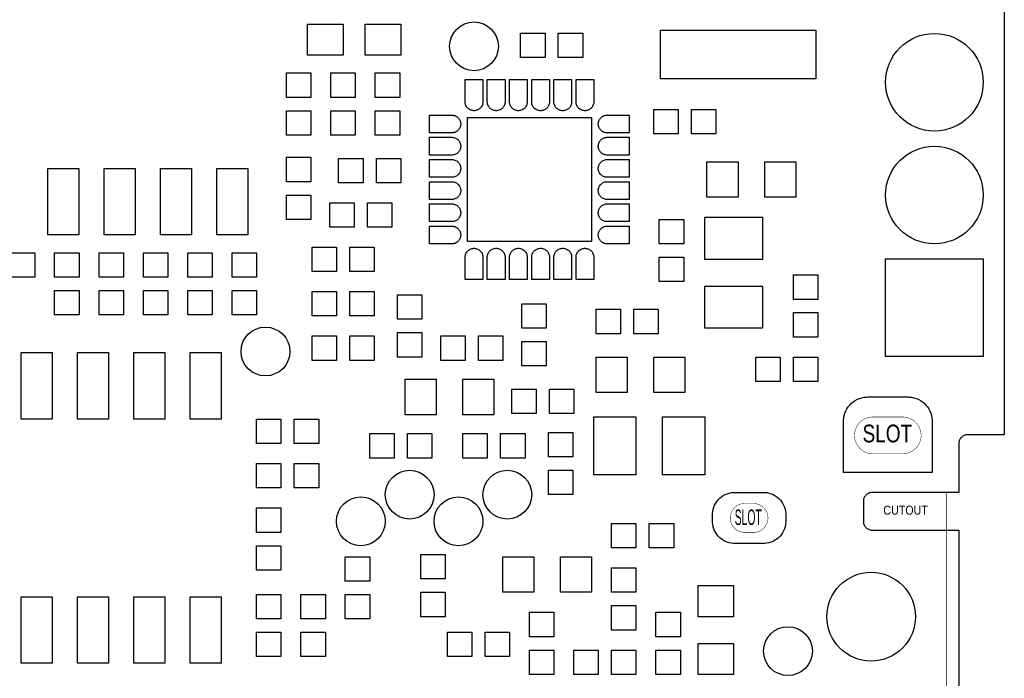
# Model space of a CAD drawing. Header units: metres. Extents: x -5.5 to 63.5, y -3.5 to 57.5.
# Tile 6 of 7: x 41.3 to 63.5, y 28.9 to 43.7. Entities that reach past the tile are written whole.
import ezdxf
from ezdxf.enums import TextEntityAlignment as Align

# ---------------------------------------------------------------- set-up
doc = ezdxf.new("R2010")
doc.units = ezdxf.units.M

msp = doc.modelspace()

# ---------------------------------------------------------------- linework, layer by layer
at = {"layer": 'BOARD_OUTLINE'}
msp.add_lwpolyline([(63.5, 54.5), (63.5, 34.35), (62.66517, 34.35), (62.64562, 34.34807), (62.62635, 34.34424), (62.60754, 34.33853), (62.58939, 34.33101), (62.57206, 34.32175), (62.55572, 34.31083), (62.54053, 34.29837), (62.52663, 34.28447), (62.51417, 34.26928), (62.50325, 34.25294), (62.49399, 34.23561), (62.48647, 34.21746), (62.48076, 34.19865), (62.47693, 34.17938), (62.475, 34.15983), (62.475, 33.05), (60.51517, 33.05), (60.49562, 33.04807), (60.47635, 33.04424), (60.45754, 33.03853), (60.43939, 33.03101), (60.42206, 33.02175), (60.40572, 33.01083), (60.39053, 32.99837), (60.37663, 32.98447), (60.36417, 32.96928), (60.35325, 32.95294), (60.34399, 32.93561), (60.33647, 32.91746), (60.33076, 32.89865), (60.32693, 32.87938), (60.325, 32.85983), (60.325, 32.39017), (60.32693, 32.37062), (60.33076, 32.35135), (60.33647, 32.33254), (60.34399, 32.31439), (60.35325, 32.29706), (60.36417, 32.28072), (60.37663, 32.26553), (60.39053, 32.25163), (60.40572, 32.23917), (60.42206, 32.22825), (60.43939, 32.21899), (60.45754, 32.21147), (60.47635, 32.20576), (60.49562, 32.20193), (60.51517, 32.2), (62.475, 32.2), (62.475, 28.3)], dxfattribs=at)
at = {"layer": 'BOARD_OUTLINE', "const_width": 0.01}
for points in [[(60.53999, 33.92), (60.51962, 33.92025), (60.47907, 33.92424), (60.4391, 33.93218), (60.40011, 33.94401), (60.36247, 33.9596), (60.32653, 33.9788), (60.29265, 34.00143), (60.26115, 34.02728), (60.23233, 34.05609), (60.20648, 34.08758), (60.18384, 34.12146), (60.16463, 34.15739), (60.14903, 34.19504), (60.1372, 34.23403), (60.12925, 34.27399), (60.12525, 34.31454), (60.125, 34.33501), (60.12525, 34.35538), (60.12924, 34.39593), (60.13718, 34.4359), (60.14901, 34.47489), (60.1646, 34.51253), (60.1838, 34.54847), (60.20643, 34.58235), (60.23228, 34.61385), (60.26109, 34.64267), (60.29258, 34.66852), (60.32646, 34.69116), (60.36239, 34.71037), (60.40004, 34.72597), (60.43903, 34.7378), (60.47899, 34.74575), (60.51954, 34.74975), (60.53999, 34.75), (61.21001, 34.75), (61.23038, 34.74975), (61.27093, 34.74576), (61.3109, 34.73782), (61.34989, 34.72599), (61.38753, 34.7104), (61.42347, 34.6912), (61.45735, 34.66857), (61.48885, 34.64272), (61.51767, 34.61391), (61.54352, 34.58242), (61.56616, 34.54854), (61.58537, 34.51261), (61.60097, 34.47496), (61.6128, 34.43597), (61.62075, 34.39601), (61.62475, 34.35546), (61.625, 34.33499), (61.62475, 34.31462), (61.62076, 34.27407), (61.61282, 34.2341), (61.60099, 34.19511), (61.5854, 34.15747), (61.5662, 34.12153), (61.54357, 34.08765), (61.51772, 34.05615), (61.48891, 34.02733), (61.45742, 34.00148), (61.42354, 33.97884), (61.38761, 33.95963), (61.34996, 33.94403), (61.31097, 33.9322), (61.27101, 33.92425), (61.23046, 33.92025), (61.21001, 33.92), (60.53999, 33.92)], [(62.2, 28.3), (62.2, 32.2), (60.51509, 32.2), (60.50528, 32.20048), (60.49551, 32.20144), (60.4858, 32.20289), (60.47617, 32.2048), (60.46664, 32.20719), (60.45724, 32.21004), (60.448, 32.21335), (60.43893, 32.2171), (60.43005, 32.2213), (60.42139, 32.22593), (60.41297, 32.23098), (60.4048, 32.23643), (60.39692, 32.24228), (60.38933, 32.24851), (60.38205, 32.25511), (60.37511, 32.26205), (60.36851, 32.26933), (60.36228, 32.27692), (60.35643, 32.2848), (60.35098, 32.29297), (60.34593, 32.30139), (60.3413, 32.31005), (60.3371, 32.31893), (60.33335, 32.328), (60.33004, 32.33724), (60.32719, 32.34664), (60.3248, 32.35617), (60.32289, 32.3658), (60.32144, 32.37551), (60.32048, 32.38528), (60.32, 32.39509), (60.32, 32.85491), (60.32048, 32.86472), (60.32144, 32.87449), (60.32289, 32.8842), (60.3248, 32.89383), (60.32719, 32.90336), (60.33004, 32.91276), (60.33335, 32.922), (60.3371, 32.93107), (60.3413, 32.93995), (60.34593, 32.94861), (60.35098, 32.95703), (60.35643, 32.9652), (60.36228, 32.97308), (60.36851, 32.98067), (60.37511, 32.98795), (60.38205, 32.99489), (60.38933, 33.00149), (60.39692, 33.00772), (60.4048, 33.01357), (60.41297, 33.01902), (60.42139, 33.02407), (60.43005, 33.0287), (60.43893, 33.0329), (60.448, 33.03665), (60.45724, 33.03996), (60.46664, 33.04281), (60.47617, 33.0452), (60.4858, 33.04711), (60.49551, 33.04856), (60.50528, 33.04952), (60.51509, 33.05), (62.2, 33.05), (62.2, 27.45)], [(57.64999, 32.15), (57.63404, 32.15019), (57.60228, 32.15331), (57.57098, 32.15954), (57.54045, 32.1688), (57.51096, 32.18101), (57.48282, 32.19605), (57.45629, 32.21377), (57.43162, 32.23401), (57.40905, 32.25657), (57.38881, 32.28124), (57.37108, 32.30777), (57.35603, 32.33591), (57.34382, 32.36539), (57.33455, 32.39592), (57.32832, 32.42722), (57.32519, 32.45898), (57.325, 32.47501), (57.32519, 32.49096), (57.32831, 32.52272), (57.33454, 32.55402), (57.3438, 32.58455), (57.35601, 32.61404), (57.37105, 32.64218), (57.38877, 32.66871), (57.40901, 32.69338), (57.43157, 32.71595), (57.45624, 32.73619), (57.48277, 32.75392), (57.51091, 32.76897), (57.54039, 32.78118), (57.57092, 32.79045), (57.60222, 32.79668), (57.63398, 32.79981), (57.64999, 32.8), (57.85001, 32.8), (57.86596, 32.79981), (57.89772, 32.79669), (57.92902, 32.79046), (57.95955, 32.7812), (57.98904, 32.76899), (58.01718, 32.75395), (58.04371, 32.73623), (58.06838, 32.71599), (58.09095, 32.69343), (58.11119, 32.66876), (58.12892, 32.64223), (58.14397, 32.61409), (58.15618, 32.58461), (58.16545, 32.55408), (58.17168, 32.52278), (58.17481, 32.49102), (58.175, 32.47499), (58.17481, 32.45904), (58.17169, 32.42728), (58.16546, 32.39598), (58.1562, 32.36545), (58.14399, 32.33596), (58.12895, 32.30782), (58.11123, 32.28129), (58.09099, 32.25662), (58.06843, 32.23405), (58.04376, 32.21381), (58.01723, 32.19608), (57.98909, 32.18103), (57.95961, 32.16882), (57.92908, 32.15955), (57.89778, 32.15332), (57.86602, 32.15019), (57.85001, 32.15), (57.64999, 32.15)]]:
    msp.add_lwpolyline(points, dxfattribs=at)
at = {"layer": 'SOLDER_MASK'}
for points in [[(63.025, 36.11), (60.825, 36.11), (60.825, 38.31), (63.025, 38.31), (63.025, 36.11)], [(61.875, 33.5), (59.875, 33.5), (59.875, 34.65001), (59.87533, 34.67701), (59.88062, 34.73076), (59.89116, 34.78372), (59.90683, 34.8354), (59.9275, 34.88529), (59.95296, 34.93292), (59.98296, 34.97783), (60.01722, 35.01957), (60.0554, 35.05776), (60.09715, 35.09202), (60.14205, 35.12202), (60.18968, 35.14748), (60.23957, 35.16815), (60.29125, 35.18383), (60.34421, 35.19436), (60.39796, 35.19966), (60.42499, 35.2), (61.32501, 35.2), (61.35201, 35.19967), (61.40576, 35.19438), (61.45872, 35.18384), (61.5104, 35.16817), (61.56029, 35.1475), (61.60792, 35.12204), (61.65283, 35.09204), (61.69457, 35.05778), (61.73276, 35.0196), (61.76702, 34.97785), (61.79702, 34.93295), (61.82248, 34.88532), (61.84315, 34.83543), (61.85883, 34.78375), (61.86936, 34.73079), (61.87466, 34.67704), (61.875, 34.65001), (61.875, 33.5)], [(57.425, 31.9), (57.40045, 31.9003), (57.35159, 31.90512), (57.30344, 31.9147), (57.25645, 31.92895), (57.2111, 31.94774), (57.1678, 31.97088), (57.12697, 31.99816), (57.08902, 32.02931), (57.05431, 32.06403), (57.02316, 32.10198), (56.99588, 32.1428), (56.97274, 32.1861), (56.95395, 32.23146), (56.9397, 32.27845), (56.93012, 32.3266), (56.92531, 32.37546), (56.925, 32.4), (56.925, 32.55), (56.9253, 32.57455), (56.93012, 32.62341), (56.9397, 32.67156), (56.95395, 32.71855), (56.97274, 32.7639), (56.99588, 32.8072), (57.02316, 32.84803), (57.05431, 32.88598), (57.08903, 32.92069), (57.12698, 32.95184), (57.1678, 32.97912), (57.2111, 33.00226), (57.25646, 33.02105), (57.30345, 33.0353), (57.3516, 33.04488), (57.40046, 33.04969), (57.425, 33.05), (58.075, 33.05), (58.09955, 33.0497), (58.14841, 33.04488), (58.19656, 33.0353), (58.24355, 33.02105), (58.2889, 33.00226), (58.3322, 32.97912), (58.37303, 32.95184), (58.41098, 32.92069), (58.44569, 32.88597), (58.47684, 32.84802), (58.50412, 32.8072), (58.52726, 32.7639), (58.54605, 32.71854), (58.5603, 32.67155), (58.56988, 32.6234), (58.57469, 32.57454), (58.575, 32.55), (58.575, 32.4), (58.5747, 32.37545), (58.56988, 32.32659), (58.5603, 32.27844), (58.54605, 32.23145), (58.52726, 32.1861), (58.50412, 32.1428), (58.47684, 32.10197), (58.44569, 32.06402), (58.41097, 32.02931), (58.37302, 31.99816), (58.3322, 31.97088), (58.2889, 31.94774), (58.24354, 31.92895), (58.19655, 31.9147), (58.1484, 31.90512), (58.09954, 31.90031), (58.075, 31.9), (57.425, 31.9)]]:
    msp.add_lwpolyline(points, dxfattribs=at)
for centre in [(61.925, 42.29), (61.925, 39.75)]:
    msp.add_circle(centre, 1.1, dxfattribs=at)
at = {"layer": 'SOLDER_MASK_2'}
for points in [[(48.6, 42.9), (47.8, 42.9), (47.8, 43.6), (48.6, 43.6), (48.6, 42.9)], [(49.9, 42.9), (49.1, 42.9), (49.1, 43.6), (49.9, 43.6), (49.9, 42.9)], [(52.6, 42.85), (52.6, 43.4), (53.15, 43.4), (53.15, 42.85), (52.6, 42.85)], [(54, 43.4), (54, 42.85), (53.45, 42.85), (53.45, 43.4), (54, 43.4)], [(59.25, 42.365), (55.75, 42.365), (55.75, 43.465), (59.25, 43.465), (59.25, 42.365)], [(47.325, 42.5), (47.875, 42.5), (47.875, 41.95), (47.325, 41.95), (47.325, 42.5)], [(48.325, 42.5), (48.875, 42.5), (48.875, 41.95), (48.325, 41.95), (48.325, 42.5)], [(49.325, 42.5), (49.875, 42.5), (49.875, 41.95), (49.325, 41.95), (49.325, 42.5)], [(51.35, 42.35), (51.75, 42.35), (51.74988, 41.84018), (51.74795, 41.82064), (51.74412, 41.80137), (51.73842, 41.78258), (51.73091, 41.76444), (51.72165, 41.74712), (51.71074, 41.73079), (51.69828, 41.71561), (51.68439, 41.70172), (51.66921, 41.68926), (51.65288, 41.67835), (51.63556, 41.66909), (51.61742, 41.66158), (51.59863, 41.65588), (51.57936, 41.65205), (51.55982, 41.65012), (51.54018, 41.65012), (51.52064, 41.65205), (51.50137, 41.65588), (51.48258, 41.66158), (51.46444, 41.66909), (51.44712, 41.67835), (51.43079, 41.68926), (51.41561, 41.70172), (51.40172, 41.71561), (51.38926, 41.73079), (51.37835, 41.74712), (51.36909, 41.76444), (51.36158, 41.78258), (51.35588, 41.80137), (51.35205, 41.82064), (51.35012, 41.84018), (51.35, 42.35)], [(51.85, 42.35), (52.25, 42.35), (52.24988, 41.84018), (52.24795, 41.82064), (52.24412, 41.80137), (52.23842, 41.78258), (52.23091, 41.76444), (52.22165, 41.74712), (52.21074, 41.73079), (52.19828, 41.71561), (52.18439, 41.70172), (52.16921, 41.68926), (52.15288, 41.67835), (52.13556, 41.66909), (52.11742, 41.66158), (52.09863, 41.65588), (52.07936, 41.65205), (52.05982, 41.65012), (52.04018, 41.65012), (52.02064, 41.65205), (52.00137, 41.65588), (51.98258, 41.66158), (51.96444, 41.66909), (51.94712, 41.67835), (51.93079, 41.68926), (51.91561, 41.70172), (51.90172, 41.71561), (51.88926, 41.73079), (51.87835, 41.74712), (51.86909, 41.76444), (51.86158, 41.78258), (51.85588, 41.80137), (51.85205, 41.82064), (51.85012, 41.84018), (51.85, 42.35)], [(52.35, 42.35), (52.75, 42.35), (52.74988, 41.84018), (52.74795, 41.82064), (52.74412, 41.80137), (52.73842, 41.78258), (52.73091, 41.76444), (52.72165, 41.74712), (52.71074, 41.73079), (52.69828, 41.71561), (52.68439, 41.70172), (52.66921, 41.68926), (52.65288, 41.67835), (52.63556, 41.66909), (52.61742, 41.66158), (52.59863, 41.65588), (52.57936, 41.65205), (52.55982, 41.65012), (52.54018, 41.65012), (52.52064, 41.65205), (52.50137, 41.65588), (52.48258, 41.66158), (52.46444, 41.66909), (52.44712, 41.67835), (52.43079, 41.68926), (52.41561, 41.70172), (52.40172, 41.71561), (52.38926, 41.73079), (52.37835, 41.74712), (52.36909, 41.76444), (52.36158, 41.78258), (52.35588, 41.80137), (52.35205, 41.82064), (52.35012, 41.84018), (52.35, 42.35)], [(52.85, 42.35), (53.25, 42.35), (53.24988, 41.84018), (53.24795, 41.82064), (53.24412, 41.80137), (53.23842, 41.78258), (53.23091, 41.76444), (53.22165, 41.74712), (53.21074, 41.73079), (53.19828, 41.71561), (53.18439, 41.70172), (53.16921, 41.68926), (53.15288, 41.67835), (53.13556, 41.66909), (53.11742, 41.66158), (53.09863, 41.65588), (53.07936, 41.65205), (53.05982, 41.65012), (53.04018, 41.65012), (53.02064, 41.65205), (53.00137, 41.65588), (52.98258, 41.66158), (52.96444, 41.66909), (52.94712, 41.67835), (52.93079, 41.68926), (52.91561, 41.70172), (52.90172, 41.71561), (52.88926, 41.73079), (52.87835, 41.74712), (52.86909, 41.76444), (52.86158, 41.78258), (52.85588, 41.80137), (52.85205, 41.82064), (52.85012, 41.84018), (52.85, 42.35)], [(53.35, 42.35), (53.75, 42.35), (53.74988, 41.84018), (53.74795, 41.82064), (53.74412, 41.80137), (53.73842, 41.78258), (53.73091, 41.76444), (53.72165, 41.74712), (53.71074, 41.73079), (53.69828, 41.71561), (53.68439, 41.70172), (53.66921, 41.68926), (53.65288, 41.67835), (53.63556, 41.66909), (53.61742, 41.66158), (53.59863, 41.65588), (53.57936, 41.65205), (53.55982, 41.65012), (53.54018, 41.65012), (53.52064, 41.65205), (53.50137, 41.65588), (53.48258, 41.66158), (53.46444, 41.66909), (53.44712, 41.67835), (53.43079, 41.68926), (53.41561, 41.70172), (53.40172, 41.71561), (53.38926, 41.73079), (53.37835, 41.74712), (53.36909, 41.76444), (53.36158, 41.78258), (53.35588, 41.80137), (53.35205, 41.82064), (53.35012, 41.84018), (53.35, 42.35)], [(53.85, 42.35), (54.25, 42.35), (54.24988, 41.84018), (54.24795, 41.82064), (54.24412, 41.80137), (54.23842, 41.78258), (54.23091, 41.76444), (54.22165, 41.74712), (54.21074, 41.73079), (54.19828, 41.71561), (54.18439, 41.70172), (54.16921, 41.68926), (54.15288, 41.67835), (54.13556, 41.66909), (54.11742, 41.66158), (54.09863, 41.65588), (54.07936, 41.65205), (54.05982, 41.65012), (54.04018, 41.65012), (54.02064, 41.65205), (54.00137, 41.65588), (53.98258, 41.66158), (53.96444, 41.66909), (53.94712, 41.67835), (53.93079, 41.68926), (53.91561, 41.70172), (53.90172, 41.71561), (53.88926, 41.73079), (53.87835, 41.74712), (53.86909, 41.76444), (53.86158, 41.78258), (53.85588, 41.80137), (53.85205, 41.82064), (53.85012, 41.84018), (53.85, 42.35)], [(47.875, 41.1), (47.325, 41.1), (47.325, 41.65), (47.875, 41.65), (47.875, 41.1)], [(48.875, 41.1), (48.325, 41.1), (48.325, 41.65), (48.875, 41.65), (48.875, 41.1)], [(49.875, 41.1), (49.325, 41.1), (49.325, 41.65), (49.875, 41.65), (49.875, 41.1)], [(50.55, 41.15), (50.55, 41.55), (51.05982, 41.54988), (51.07936, 41.54795), (51.09863, 41.54412), (51.11742, 41.53842), (51.13556, 41.53091), (51.15288, 41.52165), (51.16921, 41.51074), (51.18439, 41.49828), (51.19828, 41.48439), (51.21074, 41.46921), (51.22165, 41.45288), (51.23091, 41.43556), (51.23842, 41.41742), (51.24412, 41.39863), (51.24795, 41.37936), (51.24988, 41.35982), (51.24988, 41.34018), (51.24795, 41.32064), (51.24412, 41.30137), (51.23842, 41.28258), (51.23091, 41.26444), (51.22165, 41.24712), (51.21074, 41.23079), (51.19828, 41.21561), (51.18439, 41.20172), (51.16921, 41.18926), (51.15288, 41.17835), (51.13556, 41.16909), (51.11742, 41.16158), (51.09863, 41.15588), (51.07936, 41.15205), (51.05982, 41.15012), (50.55, 41.15)], [(54.2, 41.5), (54.2, 38.7), (51.4, 38.7), (51.4, 41.5), (54.2, 41.5)], [(55.05, 41.55), (55.05, 41.15), (54.54018, 41.15012), (54.52064, 41.15205), (54.50137, 41.15588), (54.48258, 41.16158), (54.46444, 41.16909), (54.44712, 41.17835), (54.43079, 41.18926), (54.41561, 41.20172), (54.40172, 41.21561), (54.38926, 41.23079), (54.37835, 41.24712), (54.36909, 41.26444), (54.36158, 41.28258), (54.35588, 41.30137), (54.35205, 41.32064), (54.35012, 41.34018), (54.35012, 41.35982), (54.35205, 41.37936), (54.35588, 41.39863), (54.36158, 41.41742), (54.36909, 41.43556), (54.37835, 41.45288), (54.38926, 41.46921), (54.40172, 41.48439), (54.41561, 41.49828), (54.43079, 41.51074), (54.44712, 41.52165), (54.46444, 41.53091), (54.48258, 41.53842), (54.50137, 41.54412), (54.52064, 41.54795), (54.54018, 41.54988), (55.05, 41.55)], [(55.6, 41.125), (55.6, 41.675), (56.15, 41.675), (56.15, 41.125), (55.6, 41.125)], [(57, 41.675), (57, 41.125), (56.45, 41.125), (56.45, 41.675), (57, 41.675)], [(50.55, 40.65), (50.55, 41.05), (51.05982, 41.04988), (51.07936, 41.04795), (51.09863, 41.04412), (51.11742, 41.03842), (51.13556, 41.03091), (51.15288, 41.02165), (51.16921, 41.01074), (51.18439, 40.99828), (51.19828, 40.98439), (51.21074, 40.96921), (51.22165, 40.95288), (51.23091, 40.93556), (51.23842, 40.91742), (51.24412, 40.89863), (51.24795, 40.87936), (51.24988, 40.85982), (51.24988, 40.84018), (51.24795, 40.82064), (51.24412, 40.80137), (51.23842, 40.78258), (51.23091, 40.76444), (51.22165, 40.74712), (51.21074, 40.73079), (51.19828, 40.71561), (51.18439, 40.70172), (51.16921, 40.68926), (51.15288, 40.67835), (51.13556, 40.66909), (51.11742, 40.66158), (51.09863, 40.65588), (51.07936, 40.65205), (51.05982, 40.65012), (50.55, 40.65)], [(55.05, 41.05), (55.05, 40.65), (54.54018, 40.65012), (54.52064, 40.65205), (54.50137, 40.65588), (54.48258, 40.66158), (54.46444, 40.66909), (54.44712, 40.67835), (54.43079, 40.68926), (54.41561, 40.70172), (54.40172, 40.71561), (54.38926, 40.73079), (54.37835, 40.74712), (54.36909, 40.76444), (54.36158, 40.78258), (54.35588, 40.80137), (54.35205, 40.82064), (54.35012, 40.84018), (54.35012, 40.85982), (54.35205, 40.87936), (54.35588, 40.89863), (54.36158, 40.91742), (54.36909, 40.93556), (54.37835, 40.95288), (54.38926, 40.96921), (54.40172, 40.98439), (54.41561, 40.99828), (54.43079, 41.01074), (54.44712, 41.02165), (54.46444, 41.03091), (54.48258, 41.03842), (54.50137, 41.04412), (54.52064, 41.04795), (54.54018, 41.04988), (55.05, 41.05)], [(47.325, 40.6), (47.875, 40.6), (47.875, 40.05), (47.325, 40.05), (47.325, 40.6)], [(48.5, 40.025), (48.5, 40.575), (49.05, 40.575), (49.05, 40.025), (48.5, 40.025)], [(49.9, 40.575), (49.9, 40.025), (49.35, 40.025), (49.35, 40.575), (49.9, 40.575)], [(50.55, 40.15), (50.55, 40.55), (51.05982, 40.54988), (51.07936, 40.54795), (51.09863, 40.54412), (51.11742, 40.53842), (51.13556, 40.53091), (51.15288, 40.52165), (51.16921, 40.51074), (51.18439, 40.49828), (51.19828, 40.48439), (51.21074, 40.46921), (51.22165, 40.45288), (51.23091, 40.43556), (51.23842, 40.41742), (51.24412, 40.39863), (51.24795, 40.37936), (51.24988, 40.35982), (51.24988, 40.34018), (51.24795, 40.32064), (51.24412, 40.30137), (51.23842, 40.28258), (51.23091, 40.26444), (51.22165, 40.24712), (51.21074, 40.23079), (51.19828, 40.21561), (51.18439, 40.20172), (51.16921, 40.18926), (51.15288, 40.17835), (51.13556, 40.16909), (51.11742, 40.16158), (51.09863, 40.15588), (51.07936, 40.15205), (51.05982, 40.15012), (50.55, 40.15)], [(55.05, 40.55), (55.05, 40.15), (54.54018, 40.15012), (54.52064, 40.15205), (54.50137, 40.15588), (54.48258, 40.16158), (54.46444, 40.16909), (54.44712, 40.17835), (54.43079, 40.18926), (54.41561, 40.20172), (54.40172, 40.21561), (54.38926, 40.23079), (54.37835, 40.24712), (54.36909, 40.26444), (54.36158, 40.28258), (54.35588, 40.30137), (54.35205, 40.32064), (54.35012, 40.34018), (54.35012, 40.35982), (54.35205, 40.37936), (54.35588, 40.39863), (54.36158, 40.41742), (54.36909, 40.43556), (54.37835, 40.45288), (54.38926, 40.46921), (54.40172, 40.48439), (54.41561, 40.49828), (54.43079, 40.51074), (54.44712, 40.52165), (54.46444, 40.53091), (54.48258, 40.53842), (54.50137, 40.54412), (54.52064, 40.54795), (54.54018, 40.54988), (55.05, 40.55)], [(56.8, 39.7), (56.8, 40.5), (57.5, 40.5), (57.5, 39.7), (56.8, 39.7)], [(58.8, 40.5), (58.8, 39.7), (58.1, 39.7), (58.1, 40.5), (58.8, 40.5)], [(42.645, 40.35), (42.645, 38.85), (41.945, 38.85), (41.945, 40.35), (42.645, 40.35)], [(43.915, 40.35), (43.915, 38.85), (43.215, 38.85), (43.215, 40.35), (43.915, 40.35)], [(45.185, 40.35), (45.185, 38.85), (44.485, 38.85), (44.485, 40.35), (45.185, 40.35)], [(46.455, 40.35), (46.455, 38.85), (45.755, 38.85), (45.755, 40.35), (46.455, 40.35)], [(50.55, 39.65), (50.55, 40.05), (51.05982, 40.04988), (51.07936, 40.04795), (51.09863, 40.04412), (51.11742, 40.03842), (51.13556, 40.03091), (51.15288, 40.02165), (51.16921, 40.01074), (51.18439, 39.99828), (51.19828, 39.98439), (51.21074, 39.96921), (51.22165, 39.95288), (51.23091, 39.93556), (51.23842, 39.91742), (51.24412, 39.89863), (51.24795, 39.87936), (51.24988, 39.85982), (51.24988, 39.84018), (51.24795, 39.82064), (51.24412, 39.80137), (51.23842, 39.78258), (51.23091, 39.76444), (51.22165, 39.74712), (51.21074, 39.73079), (51.19828, 39.71561), (51.18439, 39.70172), (51.16921, 39.68926), (51.15288, 39.67835), (51.13556, 39.66909), (51.11742, 39.66158), (51.09863, 39.65588), (51.07936, 39.65205), (51.05982, 39.65012), (50.55, 39.65)], [(55.05, 40.05), (55.05, 39.65), (54.54018, 39.65012), (54.52064, 39.65205), (54.50137, 39.65588), (54.48258, 39.66158), (54.46444, 39.66909), (54.44712, 39.67835), (54.43079, 39.68926), (54.41561, 39.70172), (54.40172, 39.71561), (54.38926, 39.73079), (54.37835, 39.74712), (54.36909, 39.76444), (54.36158, 39.78258), (54.35588, 39.80137), (54.35205, 39.82064), (54.35012, 39.84018), (54.35012, 39.85982), (54.35205, 39.87936), (54.35588, 39.89863), (54.36158, 39.91742), (54.36909, 39.93556), (54.37835, 39.95288), (54.38926, 39.96921), (54.40172, 39.98439), (54.41561, 39.99828), (54.43079, 40.01074), (54.44712, 40.02165), (54.46444, 40.03091), (54.48258, 40.03842), (54.50137, 40.04412), (54.52064, 40.04795), (54.54018, 40.04988), (55.05, 40.05)], [(47.875, 39.2), (47.325, 39.2), (47.325, 39.75), (47.875, 39.75), (47.875, 39.2)], [(48.3, 39.025), (48.3, 39.575), (48.85, 39.575), (48.85, 39.025), (48.3, 39.025)], [(49.7, 39.575), (49.7, 39.025), (49.15, 39.025), (49.15, 39.575), (49.7, 39.575)], [(50.55, 39.15), (50.55, 39.55), (51.05982, 39.54988), (51.07936, 39.54795), (51.09863, 39.54412), (51.11742, 39.53842), (51.13556, 39.53091), (51.15288, 39.52165), (51.16921, 39.51074), (51.18439, 39.49828), (51.19828, 39.48439), (51.21074, 39.46921), (51.22165, 39.45288), (51.23091, 39.43556), (51.23842, 39.41742), (51.24412, 39.39863), (51.24795, 39.37936), (51.24988, 39.35982), (51.24988, 39.34018), (51.24795, 39.32064), (51.24412, 39.30137), (51.23842, 39.28258), (51.23091, 39.26444), (51.22165, 39.24712), (51.21074, 39.23079), (51.19828, 39.21561), (51.18439, 39.20172), (51.16921, 39.18926), (51.15288, 39.17835), (51.13556, 39.16909), (51.11742, 39.16158), (51.09863, 39.15588), (51.07936, 39.15205), (51.05982, 39.15012), (50.55, 39.15)], [(55.05, 39.55), (55.05, 39.15), (54.54018, 39.15012), (54.52064, 39.15205), (54.50137, 39.15588), (54.48258, 39.16158), (54.46444, 39.16909), (54.44712, 39.17835), (54.43079, 39.18926), (54.41561, 39.20172), (54.40172, 39.21561), (54.38926, 39.23079), (54.37835, 39.24712), (54.36909, 39.26444), (54.36158, 39.28258), (54.35588, 39.30137), (54.35205, 39.32064), (54.35012, 39.34018), (54.35012, 39.35982), (54.35205, 39.37936), (54.35588, 39.39863), (54.36158, 39.41742), (54.36909, 39.43556), (54.37835, 39.45288), (54.38926, 39.46921), (54.40172, 39.48439), (54.41561, 39.49828), (54.43079, 39.51074), (54.44712, 39.52165), (54.46444, 39.53091), (54.48258, 39.53842), (54.50137, 39.54412), (54.52064, 39.54795), (54.54018, 39.54988), (55.05, 39.55)], [(50.55, 38.65), (50.55, 39.05), (51.05982, 39.04988), (51.07936, 39.04795), (51.09863, 39.04412), (51.11742, 39.03842), (51.13556, 39.03091), (51.15288, 39.02165), (51.16921, 39.01074), (51.18439, 38.99828), (51.19828, 38.98439), (51.21074, 38.96921), (51.22165, 38.95288), (51.23091, 38.93556), (51.23842, 38.91742), (51.24412, 38.89863), (51.24795, 38.87936), (51.24988, 38.85982), (51.24988, 38.84018), (51.24795, 38.82064), (51.24412, 38.80137), (51.23842, 38.78258), (51.23091, 38.76444), (51.22165, 38.74712), (51.21074, 38.73079), (51.19828, 38.71561), (51.18439, 38.70172), (51.16921, 38.68926), (51.15288, 38.67835), (51.13556, 38.66909), (51.11742, 38.66158), (51.09863, 38.65588), (51.07936, 38.65205), (51.05982, 38.65012), (50.55, 38.65)], [(55.05, 39.05), (55.05, 38.65), (54.54018, 38.65012), (54.52064, 38.65205), (54.50137, 38.65588), (54.48258, 38.66158), (54.46444, 38.66909), (54.44712, 38.67835), (54.43079, 38.68926), (54.41561, 38.70172), (54.40172, 38.71561), (54.38926, 38.73079), (54.37835, 38.74712), (54.36909, 38.76444), (54.36158, 38.78258), (54.35588, 38.80137), (54.35205, 38.82064), (54.35012, 38.84018), (54.35012, 38.85982), (54.35205, 38.87936), (54.35588, 38.89863), (54.36158, 38.91742), (54.36909, 38.93556), (54.37835, 38.95288), (54.38926, 38.96921), (54.40172, 38.98439), (54.41561, 38.99828), (54.43079, 39.01074), (54.44712, 39.02165), (54.46444, 39.03091), (54.48258, 39.03842), (54.50137, 39.04412), (54.52064, 39.04795), (54.54018, 39.04988), (55.05, 39.05)], [(55.725, 39.2), (56.275, 39.2), (56.275, 38.65), (55.725, 38.65), (55.725, 39.2)], [(56.75, 39.25), (58.05, 39.25), (58.05, 38.3), (56.75, 38.3), (56.75, 39.25)], [(41.65, 38.45), (41.65, 37.9), (41.1, 37.9), (41.1, 38.45), (41.65, 38.45)], [(42.1, 38.45), (42.65, 38.45), (42.65, 37.9), (42.1, 37.9), (42.1, 38.45)], [(43.1, 38.45), (43.65, 38.45), (43.65, 37.9), (43.1, 37.9), (43.1, 38.45)], [(44.1, 38.45), (44.65, 38.45), (44.65, 37.9), (44.1, 37.9), (44.1, 38.45)], [(45.1, 38.45), (45.65, 38.45), (45.65, 37.9), (45.1, 37.9), (45.1, 38.45)], [(46.1, 38.45), (46.65, 38.45), (46.65, 37.9), (46.1, 37.9), (46.1, 38.45)], [(47.9, 38.025), (47.9, 38.575), (48.45, 38.575), (48.45, 38.025), (47.9, 38.025)], [(49.3, 38.575), (49.3, 38.025), (48.75, 38.025), (48.75, 38.575), (49.3, 38.575)], [(51.75, 37.85), (51.35, 37.85), (51.35012, 38.35982), (51.35205, 38.37936), (51.35588, 38.39863), (51.36158, 38.41742), (51.36909, 38.43556), (51.37835, 38.45288), (51.38926, 38.46921), (51.40172, 38.48439), (51.41561, 38.49828), (51.43079, 38.51074), (51.44712, 38.52165), (51.46444, 38.53091), (51.48258, 38.53842), (51.50137, 38.54412), (51.52064, 38.54795), (51.54018, 38.54988), (51.55982, 38.54988), (51.57936, 38.54795), (51.59863, 38.54412), (51.61742, 38.53842), (51.63556, 38.53091), (51.65288, 38.52165), (51.66921, 38.51074), (51.68439, 38.49828), (51.69828, 38.48439), (51.71074, 38.46921), (51.72165, 38.45288), (51.73091, 38.43556), (51.73842, 38.41742), (51.74412, 38.39863), (51.74795, 38.37936), (51.74988, 38.35982), (51.75, 37.85)], [(52.25, 37.85), (51.85, 37.85), (51.85012, 38.35982), (51.85205, 38.37936), (51.85588, 38.39863), (51.86158, 38.41742), (51.86909, 38.43556), (51.87835, 38.45288), (51.88926, 38.46921), (51.90172, 38.48439), (51.91561, 38.49828), (51.93079, 38.51074), (51.94712, 38.52165), (51.96444, 38.53091), (51.98258, 38.53842), (52.00137, 38.54412), (52.02064, 38.54795), (52.04018, 38.54988), (52.05982, 38.54988), (52.07936, 38.54795), (52.09863, 38.54412), (52.11742, 38.53842), (52.13556, 38.53091), (52.15288, 38.52165), (52.16921, 38.51074), (52.18439, 38.49828), (52.19828, 38.48439), (52.21074, 38.46921), (52.22165, 38.45288), (52.23091, 38.43556), (52.23842, 38.41742), (52.24412, 38.39863), (52.24795, 38.37936), (52.24988, 38.35982), (52.25, 37.85)], [(52.75, 37.85), (52.35, 37.85), (52.35012, 38.35982), (52.35205, 38.37936), (52.35588, 38.39863), (52.36158, 38.41742), (52.36909, 38.43556), (52.37835, 38.45288), (52.38926, 38.46921), (52.40172, 38.48439), (52.41561, 38.49828), (52.43079, 38.51074), (52.44712, 38.52165), (52.46444, 38.53091), (52.48258, 38.53842), (52.50137, 38.54412), (52.52064, 38.54795), (52.54018, 38.54988), (52.55982, 38.54988), (52.57936, 38.54795), (52.59863, 38.54412), (52.61742, 38.53842), (52.63556, 38.53091), (52.65288, 38.52165), (52.66921, 38.51074), (52.68439, 38.49828), (52.69828, 38.48439), (52.71074, 38.46921), (52.72165, 38.45288), (52.73091, 38.43556), (52.73842, 38.41742), (52.74412, 38.39863), (52.74795, 38.37936), (52.74988, 38.35982), (52.75, 37.85)], [(53.25, 37.85), (52.85, 37.85), (52.85012, 38.35982), (52.85205, 38.37936), (52.85588, 38.39863), (52.86158, 38.41742), (52.86909, 38.43556), (52.87835, 38.45288), (52.88926, 38.46921), (52.90172, 38.48439), (52.91561, 38.49828), (52.93079, 38.51074), (52.94712, 38.52165), (52.96444, 38.53091), (52.98258, 38.53842), (53.00137, 38.54412), (53.02064, 38.54795), (53.04018, 38.54988), (53.05982, 38.54988), (53.07936, 38.54795), (53.09863, 38.54412), (53.11742, 38.53842), (53.13556, 38.53091), (53.15288, 38.52165), (53.16921, 38.51074), (53.18439, 38.49828), (53.19828, 38.48439), (53.21074, 38.46921), (53.22165, 38.45288), (53.23091, 38.43556), (53.23842, 38.41742), (53.24412, 38.39863), (53.24795, 38.37936), (53.24988, 38.35982), (53.25, 37.85)], [(53.75, 37.85), (53.35, 37.85), (53.35012, 38.35982), (53.35205, 38.37936), (53.35588, 38.39863), (53.36158, 38.41742), (53.36909, 38.43556), (53.37835, 38.45288), (53.38926, 38.46921), (53.40172, 38.48439), (53.41561, 38.49828), (53.43079, 38.51074), (53.44712, 38.52165), (53.46444, 38.53091), (53.48258, 38.53842), (53.50137, 38.54412), (53.52064, 38.54795), (53.54018, 38.54988), (53.55982, 38.54988), (53.57936, 38.54795), (53.59863, 38.54412), (53.61742, 38.53842), (53.63556, 38.53091), (53.65288, 38.52165), (53.66921, 38.51074), (53.68439, 38.49828), (53.69828, 38.48439), (53.71074, 38.46921), (53.72165, 38.45288), (53.73091, 38.43556), (53.73842, 38.41742), (53.74412, 38.39863), (53.74795, 38.37936), (53.74988, 38.35982), (53.75, 37.85)], [(54.25, 37.85), (53.85, 37.85), (53.85012, 38.35982), (53.85205, 38.37936), (53.85588, 38.39863), (53.86158, 38.41742), (53.86909, 38.43556), (53.87835, 38.45288), (53.88926, 38.46921), (53.90172, 38.48439), (53.91561, 38.49828), (53.93079, 38.51074), (53.94712, 38.52165), (53.96444, 38.53091), (53.98258, 38.53842), (54.00137, 38.54412), (54.02064, 38.54795), (54.04018, 38.54988), (54.05982, 38.54988), (54.07936, 38.54795), (54.09863, 38.54412), (54.11742, 38.53842), (54.13556, 38.53091), (54.15288, 38.52165), (54.16921, 38.51074), (54.18439, 38.49828), (54.19828, 38.48439), (54.21074, 38.46921), (54.22165, 38.45288), (54.23091, 38.43556), (54.23842, 38.41742), (54.24412, 38.39863), (54.24795, 38.37936), (54.24988, 38.35982), (54.25, 37.85)], [(56.275, 37.8), (55.725, 37.8), (55.725, 38.35), (56.275, 38.35), (56.275, 37.8)], [(58.75, 37.95), (59.3, 37.95), (59.3, 37.4), (58.75, 37.4), (58.75, 37.95)], [(42.65, 37.05), (42.1, 37.05), (42.1, 37.6), (42.65, 37.6), (42.65, 37.05)], [(43.65, 37.05), (43.1, 37.05), (43.1, 37.6), (43.65, 37.6), (43.65, 37.05)], [(44.65, 37.05), (44.1, 37.05), (44.1, 37.6), (44.65, 37.6), (44.65, 37.05)], [(45.65, 37.05), (45.1, 37.05), (45.1, 37.6), (45.65, 37.6), (45.65, 37.05)], [(46.65, 37.05), (46.1, 37.05), (46.1, 37.6), (46.65, 37.6), (46.65, 37.05)], [(47.9, 37.025), (47.9, 37.575), (48.45, 37.575), (48.45, 37.025), (47.9, 37.025)], [(49.3, 37.575), (49.3, 37.025), (48.75, 37.025), (48.75, 37.575), (49.3, 37.575)], [(49.825, 37.5), (50.375, 37.5), (50.375, 36.95), (49.825, 36.95), (49.825, 37.5)], [(58.05, 36.75), (56.75, 36.75), (56.75, 37.7), (58.05, 37.7), (58.05, 36.75)], [(52.625, 37.3), (53.175, 37.3), (53.175, 36.75), (52.625, 36.75), (52.625, 37.3)], [(54.3, 36.625), (54.3, 37.175), (54.85, 37.175), (54.85, 36.625), (54.3, 36.625)], [(55.7, 37.175), (55.7, 36.625), (55.15, 36.625), (55.15, 37.175), (55.7, 37.175)], [(59.3, 36.55), (58.75, 36.55), (58.75, 37.1), (59.3, 37.1), (59.3, 36.55)], [(50.375, 36.1), (49.825, 36.1), (49.825, 36.65), (50.375, 36.65), (50.375, 36.1)], [(47.9, 36.025), (47.9, 36.575), (48.45, 36.575), (48.45, 36.025), (47.9, 36.025)], [(49.3, 36.575), (49.3, 36.025), (48.75, 36.025), (48.75, 36.575), (49.3, 36.575)], [(50.8, 36.025), (50.8, 36.575), (51.35, 36.575), (51.35, 36.025), (50.8, 36.025)], [(52.2, 36.575), (52.2, 36.025), (51.65, 36.025), (51.65, 36.575), (52.2, 36.575)], [(53.175, 35.9), (52.625, 35.9), (52.625, 36.45), (53.175, 36.45), (53.175, 35.9)], [(42.045, 36.2), (42.045, 34.7), (41.345, 34.7), (41.345, 36.2), (42.045, 36.2)], [(43.315, 36.2), (43.315, 34.7), (42.615, 34.7), (42.615, 36.2), (43.315, 36.2)], [(44.585, 36.2), (44.585, 34.7), (43.885, 34.7), (43.885, 36.2), (44.585, 36.2)], [(45.855, 36.2), (45.855, 34.7), (45.155, 34.7), (45.155, 36.2), (45.855, 36.2)], [(54.3, 35.3), (54.3, 36.1), (55, 36.1), (55, 35.3), (54.3, 35.3)], [(56.3, 36.1), (56.3, 35.3), (55.6, 35.3), (55.6, 36.1), (56.3, 36.1)], [(57.9, 35.55), (57.9, 36.1), (58.45, 36.1), (58.45, 35.55), (57.9, 35.55)], [(59.3, 36.1), (59.3, 35.55), (58.75, 35.55), (58.75, 36.1), (59.3, 36.1)], [(50, 34.8), (50, 35.6), (50.7, 35.6), (50.7, 34.8), (50, 34.8)], [(52, 35.6), (52, 34.8), (51.3, 34.8), (51.3, 35.6), (52, 35.6)], [(52.4, 34.825), (52.4, 35.375), (52.95, 35.375), (52.95, 34.825), (52.4, 34.825)], [(53.8, 35.375), (53.8, 34.825), (53.25, 34.825), (53.25, 35.375), (53.8, 35.375)], [(46.65, 34.15), (46.65, 34.7), (47.2, 34.7), (47.2, 34.15), (46.65, 34.15)], [(48.05, 34.7), (48.05, 34.15), (47.5, 34.15), (47.5, 34.7), (48.05, 34.7)], [(54.25, 33.45), (54.25, 34.75), (55.2, 34.75), (55.2, 33.45), (54.25, 33.45)], [(56.75, 34.75), (56.75, 33.45), (55.8, 33.45), (55.8, 34.75), (56.75, 34.75)], [(53.225, 34.4), (53.775, 34.4), (53.775, 33.85), (53.225, 33.85), (53.225, 34.4)], [(49.2, 33.825), (49.2, 34.375), (49.75, 34.375), (49.75, 33.825), (49.2, 33.825)], [(50.6, 34.375), (50.6, 33.825), (50.05, 33.825), (50.05, 34.375), (50.6, 34.375)], [(51.3, 33.825), (51.3, 34.375), (51.85, 34.375), (51.85, 33.825), (51.3, 33.825)], [(52.7, 34.375), (52.7, 33.825), (52.15, 33.825), (52.15, 34.375), (52.7, 34.375)], [(46.65, 33.15), (46.65, 33.7), (47.2, 33.7), (47.2, 33.15), (46.65, 33.15)], [(48.05, 33.7), (48.05, 33.15), (47.5, 33.15), (47.5, 33.7), (48.05, 33.7)], [(53.775, 33), (53.225, 33), (53.225, 33.55), (53.775, 33.55), (53.775, 33)], [(46.65, 32.7), (47.2, 32.7), (47.2, 32.15), (46.65, 32.15), (46.65, 32.7)], [(54.65, 31.8), (54.65, 32.35), (55.2, 32.35), (55.2, 31.8), (54.65, 31.8)], [(56.05, 32.35), (56.05, 31.8), (55.5, 31.8), (55.5, 32.35), (56.05, 32.35)], [(47.2, 31.3), (46.65, 31.3), (46.65, 31.85), (47.2, 31.85), (47.2, 31.3)], [(48.65, 31.6), (49.2, 31.6), (49.2, 31.05), (48.65, 31.05), (48.65, 31.6)], [(50.35, 31.65), (50.9, 31.65), (50.9, 31.1), (50.35, 31.1), (50.35, 31.65)], [(52.2, 30.8), (52.2, 31.6), (52.9, 31.6), (52.9, 30.8), (52.2, 30.8)], [(54.2, 31.6), (54.2, 30.8), (53.5, 30.8), (53.5, 31.6), (54.2, 31.6)], [(54.65, 31.35), (55.2, 31.35), (55.2, 30.8), (54.65, 30.8), (54.65, 31.35)], [(56.6, 30.95), (57.4, 30.95), (57.4, 30.25), (56.6, 30.25), (56.6, 30.95)], [(42.045, 30.7), (42.045, 29.2), (41.345, 29.2), (41.345, 30.7), (42.045, 30.7)], [(43.315, 30.7), (43.315, 29.2), (42.615, 29.2), (42.615, 30.7), (43.315, 30.7)], [(44.585, 30.7), (44.585, 29.2), (43.885, 29.2), (43.885, 30.7), (44.585, 30.7)], [(45.855, 30.7), (45.855, 29.2), (45.155, 29.2), (45.155, 30.7), (45.855, 30.7)], [(46.65, 30.75), (47.2, 30.75), (47.2, 30.2), (46.65, 30.2), (46.65, 30.75)], [(47.65, 30.75), (48.2, 30.75), (48.2, 30.2), (47.65, 30.2), (47.65, 30.75)], [(49.2, 30.2), (48.65, 30.2), (48.65, 30.75), (49.2, 30.75), (49.2, 30.2)], [(50.9, 30.25), (50.35, 30.25), (50.35, 30.8), (50.9, 30.8), (50.9, 30.25)], [(55.2, 29.95), (54.65, 29.95), (54.65, 30.5), (55.2, 30.5), (55.2, 29.95)], [(52.8, 30.35), (53.35, 30.35), (53.35, 29.8), (52.8, 29.8), (52.8, 30.35)], [(55.65, 30.35), (56.2, 30.35), (56.2, 29.8), (55.65, 29.8), (55.65, 30.35)], [(47.2, 29.35), (46.65, 29.35), (46.65, 29.9), (47.2, 29.9), (47.2, 29.35)], [(48.2, 29.35), (47.65, 29.35), (47.65, 29.9), (48.2, 29.9), (48.2, 29.35)], [(50.95, 29.35), (50.95, 29.9), (51.5, 29.9), (51.5, 29.35), (50.95, 29.35)], [(52.35, 29.9), (52.35, 29.35), (51.8, 29.35), (51.8, 29.9), (52.35, 29.9)], [(57.4, 28.95), (56.6, 28.95), (56.6, 29.65), (57.4, 29.65), (57.4, 28.95)], [(53.35, 28.95), (52.8, 28.95), (52.8, 29.5), (53.35, 29.5), (53.35, 28.95)], [(53.8, 28.95), (53.8, 29.5), (54.35, 29.5), (54.35, 28.95), (53.8, 28.95)], [(55.2, 29.5), (55.2, 28.95), (54.65, 28.95), (54.65, 29.5), (55.2, 29.5)], [(56.2, 28.95), (55.65, 28.95), (55.65, 29.5), (56.2, 29.5), (56.2, 28.95)]]:
    msp.add_lwpolyline(points, dxfattribs=at)
for centre, radius in [((51.55, 43.1), 0.55), ((46.85, 36.225), 0.55), ((50.1, 33), 0.55), ((52.3, 33), 0.55), ((49, 32.4), 0.55), ((51.2, 32.4), 0.55), ((60.5, 30.25), 1), ((58.625, 29.475), 0.55)]:
    msp.add_circle(centre, radius, dxfattribs=at)

# ---------------------------------------------------------------- texts
at = {"layer": 'BOARD_OUTLINE'}
for s, height, width, p in [('SLOT', 0.4, 0.8, (60.86425, 34.37786)), ('SLOT', 0.35, 0.5, (57.7301, 32.49111)), ('CUTOUT', 0.2, 0.9, (61.275, 32.65))]:
    msp.add_text(s, height=height, dxfattribs=dict(at, width=width)).set_placement(p, align=Align.MIDDLE_CENTER)

doc.saveas('drawing.dxf')
